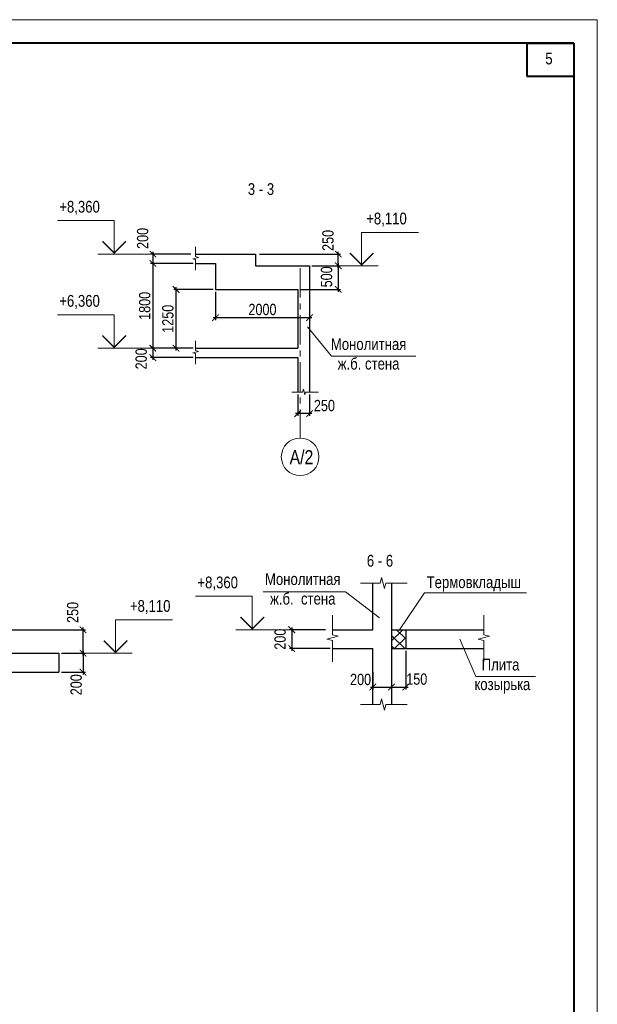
# Model space of a CAD drawing. Header units: inches. Extents: x -56152 to 65019, y 546816 to 630816.
# Tile 15 of 15: x 38106 to 62648, y 588965 to 630816. Entities that reach past the tile are written whole.
import ezdxf
from ezdxf.enums import TextEntityAlignment as Align

# ---------------------------------------------------------------- set-up
doc = ezdxf.new("R2010")
doc.units = ezdxf.units.IN
doc.header["$LTSCALE"] = 1000
doc.header["$MEASUREMENT"] = 0
doc.linetypes.add('CENTER', pattern=[2, 1.25, -0.25, 0.25, -0.25])
for name, color, linetype, lineweight in [('СК-050-П(литы перекрытия)', 3, 'Continuous', 30), ('СК-100-О(си)', 7, 'CENTER', 15), ('СК-100-О(си)_имя', 7, 'CENTER', 15), ('СК-110-О-РАЗМЕРЫ', 7, 'Continuous', 15), ('СК-200-Р(амка)', 7, 'Continuous', 40), ('СК-210-Р-РАМКА ЛИНИИ ТОНКИЕ', 7, 'Continuous', 15), ('СК-220-Р-РАМКА ТЕКСТ', 7, 'Continuous', 15), ('СК-300-Р(азмеры)', 7, 'Continuous', 20), ('СК-400-Т(екст)', 7, 'Continuous', 20), ('СК-600-Ш(триховка)', 250, 'Continuous', 13)]:
    doc.layers.add(name, color=color, linetype=linetype, lineweight=lineweight)
doc.styles.add('RUSS', font='arial.ttf', dxfattribs={"width": 0.8})
doc.dimstyles.new('25_200', dxfattribs={"dimtxt": 480, "dimasz": 280, "dimexe": 100, "dimexo": 100, "dimgap": 100, "dimtad": 1, "dimdec": 0, "dimlfac": 0.25, "dimzin": 0, "dimdsep": 46, "dimtxsty": 'RUSS', "dimblk": 'ARCHTICK', "dimcen": 0.09, "dimdle": 100, "dimclrd": 7, "dimclre": 7, "dimclrt": 7, "dimadec": 0, "dimazin": 0, "dimtfac": 1, "dimtdec": 0, "dimtmove": 2, "dimatfit": 3, "dimldrblk": 'ARCHTICK', "dimfxl": 1, "dimtolj": 1, "dimtzin": 0, "dimarcsym": 0})
doc.dimstyles.new('50', dxfattribs={"dimtxt": 480, "dimasz": 280, "dimexe": 100, "dimexo": 100, "dimgap": 100, "dimtad": 1, "dimdec": 0, "dimlfac": 0.25, "dimzin": 0, "dimdsep": 46, "dimtxsty": 'RUSS', "dimblk": 'ARCHTICK', "dimcen": 0.09, "dimdle": 100, "dimclrd": 7, "dimclre": 7, "dimclrt": 7, "dimadec": 0, "dimazin": 0, "dimtfac": 1, "dimtdec": 0, "dimtmove": 2, "dimatfit": 3, "dimldrblk": 'ARCHTICK', "dimfxl": 1, "dimtolj": 1, "dimtzin": 0, "dimarcsym": 0})
doc.dimstyles.new('50_200', dxfattribs={"dimtxt": 480, "dimasz": 280, "dimexe": 100, "dimexo": 100, "dimgap": 100, "dimtad": 1, "dimdec": 0, "dimlfac": 0.5, "dimzin": 0, "dimdsep": 46, "dimtxsty": 'RUSS', "dimblk": 'ARCHTICK', "dimcen": 0.09, "dimdle": 100, "dimclrd": 7, "dimclre": 7, "dimclrt": 7, "dimadec": 0, "dimazin": 0, "dimtfac": 1, "dimtdec": 0, "dimtmove": 2, "dimatfit": 3, "dimldrblk": 'ARCHTICK', "dimfxl": 1, "dimtolj": 1, "dimtzin": 0, "dimarcsym": 0})

# ---------------------------------------------------------------- blocks, each defined once
blk = doc.blocks.new('_ArchTick')
at = {"color": 0, "linetype": 'ByBlock', "const_width": 0.15}
blk.add_lwpolyline([(-0.5, -0.5), (0.5, 0.5)], dxfattribs=at)
blk = doc.blocks.new('*D42')
at = {"layer": 'Defpoints', "color": 0, "transparency": 16777216}
for p in [(45480, 620853), (43765, 620453), (45578, 620453)]:
    blk.add_point(p, dxfattribs=at)
at = {"layer": 'СК-110-О-РАЗМЕРЫ', "color": 7, "lineweight": -2, "transparency": 16777216}
for p, q in [((45380, 620853), (43665, 620853)), ((43765, 620953), (43765, 620353)), ((45478, 620453), (43665, 620453))]:
    blk.add_line(p, q, dxfattribs=at)
at = {"layer": 'СК-110-О-РАЗМЕРЫ', "color": 7, "lineweight": -2, "transparency": 16777216, "xscale": 280, "yscale": 280, "zscale": 280}
for p, rotation in [((43765, 620853), 90), ((43765, 620453), 270)]:
    blk.add_blockref('_ArchTick', p, dxfattribs=dict(at, rotation=rotation))
at = {"layer": 'СК-110-О-РАЗМЕРЫ', "color": 7, "transparency": 16777216, "insert": (43332, 621520), "char_height": 480, "attachment_point": 5, "rotation": 90, "style": 'RUSS'}
blk.add_mtext('\\A1;200', dxfattribs=at)
blk = doc.blocks.new('*U38')
at = {"layer": 'СК-400-Т(екст)', "color": 0}
for p, q in [((0, 0), (0, 7.11)), ((0, 7.11), (12.07, 7.11)), ((-9, 0), (3.5, 0))]:
    blk.add_line(p, q, dxfattribs=at)
at = {"layer": 'СК-400-Т(екст)', "color": 0, "const_width": 0.3}
blk.add_lwpolyline([(-2.5, 2.71), (0, 0.21), (2.5, 2.71)], dxfattribs=at)
at = {"layer": 'СК-400-Т(екст)', "color": 0, "width": 0.8}
for tag, p in [('ОТМЕТКА1', (11.66, 8.06)), ('КОММЕНТАРИЙ', (11.75, 4.27))]:
    blk.add_attdef(tag, p, '', height=2.5, dxfattribs=at)
blk = doc.blocks.new('*D41')
at = {"layer": 'Defpoints', "color": 0, "transparency": 16777216}
for p in [(48193, 620853), (51641, 620853), (50421, 620353)]:
    blk.add_point(p, dxfattribs=at)
at = {"layer": 'СК-300-Р(азмеры)', "color": 7, "lineweight": -2, "transparency": 16777216}
for p, q in [((48293, 620853), (51741, 620853)), ((51641, 620253), (51641, 620953)), ((50521, 620353), (51741, 620353))]:
    blk.add_line(p, q, dxfattribs=at)
at = {"layer": 'СК-300-Р(азмеры)', "color": 7, "lineweight": -2, "transparency": 16777216, "xscale": 280, "yscale": 280, "zscale": 280}
for p, rotation in [((51641, 620853), 90), ((51641, 620353), 270)]:
    blk.add_blockref('_ArchTick', p, dxfattribs=dict(at, rotation=rotation))
at = {"layer": 'СК-300-Р(азмеры)', "color": 7, "transparency": 16777216, "insert": (51206, 621434), "char_height": 480, "attachment_point": 5, "rotation": 90, "style": 'RUSS'}
blk.add_mtext('\\A1;250', dxfattribs=at)
blk = doc.blocks.new('*D44')
at = {"layer": 'Defpoints', "color": 0, "transparency": 16777216}
for p in [(50421, 620353), (49921, 619353), (51641, 619353)]:
    blk.add_point(p, dxfattribs=at)
at = {"layer": 'СК-110-О-РАЗМЕРЫ', "color": 7, "lineweight": -2, "transparency": 16777216}
for p, q in [((50521, 620353), (51741, 620353)), ((51641, 620453), (51641, 619253)), ((50021, 619353), (51741, 619353))]:
    blk.add_line(p, q, dxfattribs=at)
at = {"layer": 'СК-110-О-РАЗМЕРЫ', "color": 7, "lineweight": -2, "transparency": 16777216, "xscale": 280, "yscale": 280, "zscale": 280}
for p, rotation in [((51641, 620353), 90), ((51641, 619353), 270)]:
    blk.add_blockref('_ArchTick', p, dxfattribs=dict(at, rotation=rotation))
at = {"layer": 'СК-110-О-РАЗМЕРЫ', "color": 7, "transparency": 16777216, "insert": (51145, 619885), "char_height": 480, "attachment_point": 5, "rotation": 90, "style": 'RUSS'}
blk.add_mtext('\\A1;500', dxfattribs=at)
blk = doc.blocks.new('*U85')
at = {"layer": 'СК-400-Т(екст)', "color": 0}
for p, q in [((0, 0), (0, 7.11)), ((0, 7.11), (12.07, 7.11)), ((-9, 0), (3.5, 0))]:
    blk.add_line(p, q, dxfattribs=at)
at = {"layer": 'СК-400-Т(екст)', "color": 0, "const_width": 0.3}
blk.add_lwpolyline([(-2.5, 2.71), (0, 0.21), (2.5, 2.71)], dxfattribs=at)
at = {"layer": 'СК-400-Т(екст)', "color": 0, "width": 0.8}
for tag, p in [('ОТМЕТКА1', (9.59, 8.06)), ('КОММЕНТАРИЙ', (9.68, 4.27))]:
    blk.add_attdef(tag, p, '', height=2.5, dxfattribs=at)
blk = doc.blocks.new('*D46')
at = {"layer": 'Defpoints', "color": 0, "transparency": 16777216}
for p in [(45578, 620453), (43765, 616853), (45578, 616853)]:
    blk.add_point(p, dxfattribs=at)
at = {"layer": 'СК-110-О-РАЗМЕРЫ', "color": 7, "lineweight": -2, "transparency": 16777216}
for p, q in [((45478, 620453), (43665, 620453)), ((43765, 620553), (43765, 616753)), ((45478, 616853), (43665, 616853))]:
    blk.add_line(p, q, dxfattribs=at)
at = {"layer": 'СК-110-О-РАЗМЕРЫ', "color": 7, "lineweight": -2, "transparency": 16777216, "xscale": 280, "yscale": 280, "zscale": 280}
for p, rotation in [((43765, 620453), 90), ((43765, 616853), 270)]:
    blk.add_blockref('_ArchTick', p, dxfattribs=dict(at, rotation=rotation))
at = {"layer": 'СК-110-О-РАЗМЕРЫ', "color": 7, "transparency": 16777216, "insert": (43420, 618653), "char_height": 480, "attachment_point": 5, "rotation": 90, "style": 'RUSS'}
blk.add_mtext('\\A1;1800', dxfattribs=at)
blk = doc.blocks.new('*D45')
at = {"layer": 'Defpoints', "color": 0, "transparency": 16777216}
for p in [(45578, 616853), (43765, 616453), (45578, 616453)]:
    blk.add_point(p, dxfattribs=at)
at = {"layer": 'СК-110-О-РАЗМЕРЫ', "color": 7, "lineweight": -2, "transparency": 16777216}
for p, q in [((43765, 616953), (43765, 616353)), ((45478, 616853), (43665, 616853)), ((45478, 616453), (43665, 616453))]:
    blk.add_line(p, q, dxfattribs=at)
at = {"layer": 'СК-110-О-РАЗМЕРЫ', "color": 7, "lineweight": -2, "transparency": 16777216, "xscale": 280, "yscale": 280, "zscale": 280}
for p, rotation in [((43765, 616853), 90), ((43765, 616453), 270)]:
    blk.add_blockref('_ArchTick', p, dxfattribs=dict(at, rotation=rotation))
at = {"layer": 'СК-110-О-РАЗМЕРЫ', "color": 7, "transparency": 16777216, "insert": (43268, 616400), "char_height": 480, "attachment_point": 5, "rotation": 90, "style": 'RUSS'}
blk.add_mtext('\\A1;200', dxfattribs=at)
blk = doc.blocks.new('A$Ce74fbd3d')
at = {"layer": 'СК-100-О(си)', "linetype": 'Continuous'}
blk.add_circle((800, 800), 800, dxfattribs=at)
at = {"layer": 'СК-100-О(си)_имя', "style": 'RUSS', "width": 0.8}
blk.add_text('A/2', height=600, dxfattribs=at).set_placement((353, 487))
blk = doc.blocks.new('*D43')
at = {"layer": 'Defpoints', "color": 0, "transparency": 16777216}
for p in [(49921, 614988), (50421, 614988), (49921, 614075)]:
    blk.add_point(p, dxfattribs=at)
at = {"layer": 'СК-110-О-РАЗМЕРЫ', "color": 7, "lineweight": -2, "transparency": 16777216}
for p, q in [((49921, 614888), (49921, 613975)), ((50421, 614888), (50421, 613975)), ((50521, 614075), (49821, 614075))]:
    blk.add_line(p, q, dxfattribs=at)
at = {"layer": 'СК-110-О-РАЗМЕРЫ', "color": 7, "lineweight": -2, "transparency": 16777216, "xscale": 280, "yscale": 280, "zscale": 280, "rotation": 180}
blk.add_blockref('_ArchTick', (49921, 614075), dxfattribs=at)
at = {"layer": 'СК-110-О-РАЗМЕРЫ', "color": 7, "lineweight": -2, "transparency": 16777216, "xscale": 280, "yscale": 280, "zscale": 280}
blk.add_blockref('_ArchTick', (50421, 614075), dxfattribs=at)
at = {"layer": 'СК-110-О-РАЗМЕРЫ', "color": 7, "transparency": 16777216, "insert": (51052, 614411), "char_height": 480, "attachment_point": 5, "style": 'RUSS'}
blk.add_mtext('\\A1;250', dxfattribs=at)
blk = doc.blocks.new('*D53')
at = {"layer": 'Defpoints', "color": 0, "transparency": 16777216}
for p in [(46421, 619353), (50421, 619353), (50421, 618151)]:
    blk.add_point(p, dxfattribs=at)
at = {"layer": 'СК-110-О-РАЗМЕРЫ', "color": 7, "lineweight": -2, "transparency": 16777216}
for p, q in [((46421, 619253), (46421, 618051)), ((50421, 619253), (50421, 618051)), ((46321, 618151), (50521, 618151))]:
    blk.add_line(p, q, dxfattribs=at)
at = {"layer": 'СК-110-О-РАЗМЕРЫ', "color": 7, "lineweight": -2, "transparency": 16777216, "xscale": 280, "yscale": 280, "zscale": 280, "rotation": 180}
blk.add_blockref('_ArchTick', (46421, 618151), dxfattribs=at)
at = {"layer": 'СК-110-О-РАЗМЕРЫ', "color": 7, "lineweight": -2, "transparency": 16777216, "xscale": 280, "yscale": 280, "zscale": 280}
blk.add_blockref('_ArchTick', (50421, 618151), dxfattribs=at)
at = {"layer": 'СК-110-О-РАЗМЕРЫ', "color": 7, "transparency": 16777216, "insert": (48421, 618496), "char_height": 480, "attachment_point": 5, "style": 'RUSS'}
blk.add_mtext('\\A1;2000', dxfattribs=at)
blk = doc.blocks.new('*D57')
at = {"layer": 'Defpoints', "color": 0, "transparency": 16777216}
for p in [(39953, 603885), (39775, 603085), (40798, 603085)]:
    blk.add_point(p, dxfattribs=at)
at = {"layer": 'СК-110-О-РАЗМЕРЫ', "color": 7, "lineweight": -2, "transparency": 16777216}
for p, q in [((40798, 603985), (40798, 602985)), ((40053, 603885), (40898, 603885)), ((39875, 603085), (40898, 603085))]:
    blk.add_line(p, q, dxfattribs=at)
at = {"layer": 'СК-110-О-РАЗМЕРЫ', "color": 7, "lineweight": -2, "transparency": 16777216, "xscale": 280, "yscale": 280, "zscale": 280}
for p, rotation in [((40798, 603885), 90), ((40798, 603085), 270)]:
    blk.add_blockref('_ArchTick', p, dxfattribs=dict(at, rotation=rotation))
at = {"layer": 'СК-110-О-РАЗМЕРЫ', "color": 7, "transparency": 16777216, "insert": (40507, 602549), "char_height": 480, "attachment_point": 5, "rotation": 90, "style": 'RUSS'}
blk.add_mtext('\\A1;200', dxfattribs=at)
blk = doc.blocks.new('*D61')
at = {"layer": 'Defpoints', "color": 0, "transparency": 16777216}
for p in [(35175, 604885), (40798, 604885), (39775, 603885)]:
    blk.add_point(p, dxfattribs=at)
at = {"layer": 'СК-110-О-РАЗМЕРЫ', "color": 7, "lineweight": -2, "transparency": 16777216}
for p, q in [((35275, 604885), (40898, 604885)), ((40798, 603785), (40798, 604985)), ((39875, 603885), (40898, 603885))]:
    blk.add_line(p, q, dxfattribs=at)
at = {"layer": 'СК-110-О-РАЗМЕРЫ', "color": 7, "lineweight": -2, "transparency": 16777216, "xscale": 280, "yscale": 280, "zscale": 280}
for p, rotation in [((40798, 604885), 90), ((40798, 603885), 270)]:
    blk.add_blockref('_ArchTick', p, dxfattribs=dict(at, rotation=rotation))
at = {"layer": 'СК-110-О-РАЗМЕРЫ', "color": 7, "transparency": 16777216, "insert": (40360, 605621), "char_height": 480, "attachment_point": 5, "rotation": 90, "style": 'RUSS'}
blk.add_mtext('\\A1;250', dxfattribs=at)
blk = doc.blocks.new('*D82')
at = {"layer": 'Defpoints', "color": 0, "transparency": 16777216}
for p in [(44749, 619353), (46421, 619353), (45578, 616853)]:
    blk.add_point(p, dxfattribs=at)
at = {"layer": 'СК-110-О-РАЗМЕРЫ', "color": 7, "lineweight": -2, "transparency": 16777216}
for p, q in [((44749, 616753), (44749, 619453)), ((46321, 619353), (44649, 619353)), ((45478, 616853), (44649, 616853))]:
    blk.add_line(p, q, dxfattribs=at)
at = {"layer": 'СК-110-О-РАЗМЕРЫ', "color": 7, "lineweight": -2, "transparency": 16777216, "xscale": 280, "yscale": 280, "zscale": 280}
for p, rotation in [((44749, 619353), 90), ((44749, 616853), 270)]:
    blk.add_blockref('_ArchTick', p, dxfattribs=dict(at, rotation=rotation))
at = {"layer": 'СК-110-О-РАЗМЕРЫ', "color": 7, "transparency": 16777216, "insert": (44404, 618103), "char_height": 480, "attachment_point": 5, "rotation": 90, "style": 'RUSS'}
blk.add_mtext('\\A1;1250', dxfattribs=at)
blk = doc.blocks.new('*D129')
at = {"layer": 'Defpoints', "color": 0, "transparency": 16777216}
for p in [(51205, 604885), (49667, 604085), (51402, 604085)]:
    blk.add_point(p, dxfattribs=at)
at = {"layer": 'СК-110-О-РАЗМЕРЫ', "color": 7, "lineweight": -2, "transparency": 16777216}
for p, q in [((51105, 604885), (49567, 604885)), ((49667, 604985), (49667, 603985)), ((51302, 604085), (49567, 604085))]:
    blk.add_line(p, q, dxfattribs=at)
at = {"layer": 'СК-110-О-РАЗМЕРЫ', "color": 7, "lineweight": -2, "transparency": 16777216, "xscale": 280, "yscale": 280, "zscale": 280}
for p, rotation in [((49667, 604885), 90), ((49667, 604085), 270)]:
    blk.add_blockref('_ArchTick', p, dxfattribs=dict(at, rotation=rotation))
at = {"layer": 'СК-110-О-РАЗМЕРЫ', "color": 7, "transparency": 16777216, "insert": (49172, 604485), "char_height": 480, "attachment_point": 5, "rotation": 90, "style": 'RUSS'}
blk.add_mtext('\\A1;200', dxfattribs=at)
blk = doc.blocks.new('*D130')
at = {"layer": 'Defpoints', "color": 0, "transparency": 16777216}
for p in [(54508, 604085), (53908, 603054), (54508, 602451)]:
    blk.add_point(p, dxfattribs=at)
at = {"layer": 'СК-110-О-РАЗМЕРЫ', "color": 7, "lineweight": -2, "transparency": 16777216}
for p, q in [((54508, 603985), (54508, 602351)), ((53908, 602954), (53908, 602351)), ((53808, 602451), (54608, 602451))]:
    blk.add_line(p, q, dxfattribs=at)
at = {"layer": 'СК-110-О-РАЗМЕРЫ', "color": 7, "lineweight": -2, "transparency": 16777216, "xscale": 280, "yscale": 280, "zscale": 280, "rotation": 180}
blk.add_blockref('_ArchTick', (53908, 602451), dxfattribs=at)
at = {"layer": 'СК-110-О-РАЗМЕРЫ', "color": 7, "lineweight": -2, "transparency": 16777216, "xscale": 280, "yscale": 280, "zscale": 280}
blk.add_blockref('_ArchTick', (54508, 602451), dxfattribs=at)
at = {"layer": 'СК-110-О-РАЗМЕРЫ', "color": 7, "transparency": 16777216, "insert": (54977, 602785), "char_height": 480, "attachment_point": 5, "style": 'RUSS'}
blk.add_mtext('\\A1;150', dxfattribs=at)
blk = doc.blocks.new('*D131')
at = {"layer": 'Defpoints', "color": 0, "transparency": 16777216}
for p in [(53108, 603179), (53908, 603179), (53908, 602451)]:
    blk.add_point(p, dxfattribs=at)
at = {"layer": 'СК-110-О-РАЗМЕРЫ', "color": 7, "lineweight": -2, "transparency": 16777216}
for p, q in [((53108, 603079), (53108, 602351)), ((53908, 603079), (53908, 602351)), ((53008, 602451), (54008, 602451))]:
    blk.add_line(p, q, dxfattribs=at)
at = {"layer": 'СК-110-О-РАЗМЕРЫ', "color": 7, "lineweight": -2, "transparency": 16777216, "xscale": 280, "yscale": 280, "zscale": 280, "rotation": 180}
blk.add_blockref('_ArchTick', (53108, 602451), dxfattribs=at)
at = {"layer": 'СК-110-О-РАЗМЕРЫ', "color": 7, "lineweight": -2, "transparency": 16777216, "xscale": 280, "yscale": 280, "zscale": 280}
blk.add_blockref('_ArchTick', (53908, 602451), dxfattribs=at)
at = {"layer": 'СК-110-О-РАЗМЕРЫ', "color": 7, "transparency": 16777216, "insert": (52590, 602771), "char_height": 480, "attachment_point": 5, "style": 'RUSS'}
blk.add_mtext('\\A1;200', dxfattribs=at)

msp = doc.modelspace()

# ---------------------------------------------------------------- hatches: boundary and pattern name
at = {"layer": 'СК-220-Р-РАМКА ТЕКСТ'}
h = msp.add_hatch(dxfattribs=at)
h.set_pattern_fill('ANSI37', color=256, scale=100)
h.set_pattern_definition([(45, (-3660430.4, 585444.95), (-224.506403, 224.506403), []), (135, (-3660430.4, 585444.95), (-224.506403, -224.506403), [])])
h.paths.add_polyline_path([(54508.3, 604885.2), (53908.3, 604885.2), (53908.3, 604085.2), (54508.3, 604085.2)])

# ---------------------------------------------------------------- linework, layer by layer
at = {"layer": 'СК-050-П(литы перекрытия)'}
for p, q in [((45578.5, 620853.1), (48121.5, 620853.1)), ((48121.5, 620853.1), (48121.5, 620353.1)), ((45578.5, 620453.1), (46421.5, 620453.1)), ((46421.5, 620453.1), (46421.5, 619353.1)), ((48121.5, 620353.1), (50421.5, 620353.1)), ((50421.5, 620353.1), (50421.5, 614987.7)), ((46421.5, 619353.1), (49921.5, 619353.1)), ((49921.5, 619353.1), (49921.5, 616853.1)), ((45578.5, 616853.1), (49921.5, 616853.1)), ((45578.5, 616453.1), (49921.5, 616453.1)), ((49921.5, 616453.1), (49921.5, 614987.7)), ((53108.3, 604885.2), (53108.3, 606872)), ((53908.3, 606872), (53908.3, 601706.4)), ((51401.5, 604885.2), (53108.3, 604885.2)), ((53908.3, 604885.2), (57831.7, 604885.2)), ((54508.3, 604885.2), (54508.3, 604085.2)), ((51401.5, 604085.2), (53108.3, 604085.2)), ((53108.3, 601706.4), (53108.3, 604085.2)), ((53908.3, 604085.2), (57831.7, 604085.2)), ((35174.8, 603885.2), (39774.8, 603885.2)), ((39774.8, 603885.2), (39774.8, 603085.2)), ((34374.8, 603085.2), (39774.8, 603085.2))]:
    msp.add_line(p, q, dxfattribs=at)
at = {"layer": 'СК-100-О(си)'}
msp.add_line((50021.5, 620253.1), (50021.5, 613034.8), dxfattribs=at)
at = {"layer": 'СК-110-О-РАЗМЕРЫ'}
for p, q in [((62647.9, 630815.5), (62647.9, 546815.5)), ((51953.1, 606490.7), (53396.9, 605393.4))]:
    msp.add_line(p, q, dxfattribs=at)
at = {"layer": 'СК-200-Р(амка)'}
for q in [(-52152.1, 629815.5), (61647.9, 547815.5)]:
    msp.add_line((61647.9, 629815.5), q, dxfattribs=at)
at = {"layer": 'СК-200-Р(амка)', "lineweight": 40, "ltscale": 2}
for p, q in [((59647.9, 629815.5), (59647.9, 628415.5)), ((59647.9, 629815.5), (61647.9, 629815.5)), ((61647.9, 629815.5), (61647.9, 628415.5)), ((59647.9, 628415.5), (61647.9, 628415.5))]:
    msp.add_line(p, q, dxfattribs=at)
at = {"layer": 'СК-210-Р-РАМКА ЛИНИИ ТОНКИЕ'}
for p, q in [((-56152.1, 630815.5), (62647.9, 630815.5)), ((62647.9, 546815.5), (62647.9, 606215.5)), ((62647.9, 546815.5), (62647.9, 606215.5))]:
    msp.add_line(p, q, dxfattribs=at)
at = {"layer": 'СК-220-Р-РАМКА ТЕКСТ'}
for p, q in [((50340.2, 617758.8), (51355.8, 616515.6)), ((51355.8, 616515.6), (54940.2, 616515.6)), ((48448.8, 606490.7), (51953.1, 606490.7))]:
    msp.add_line(p, q, dxfattribs=at)
at = {"layer": 'СК-400-Т(екст)'}
for p, q in [((54237.4, 604885.2), (55304, 606451.1)), ((59642.6, 606451.1), (55304, 606451.1)), ((56800, 604486.4), (57488.1, 602894.6)), ((57488.1, 602894.6), (60021.1, 602894.6))]:
    msp.add_line(p, q, dxfattribs=at)
at = {"layer": 'СК-600-Ш(триховка)', "linetype": 'ByBlock'}
for points in [[(45578.5, 621161.1), (45578.5, 620744.6), (45698.5, 620714.6), (45458.5, 620654.6), (45578.5, 620624.6), (45578.5, 620169.6)], [(45578.5, 617164.7), (45578.5, 616748.3), (45698.5, 616718.3), (45458.5, 616658.3), (45578.5, 616628.3), (45578.5, 616173.2)], [(50804.5, 614987.7), (50248.1, 614987.7), (50218.1, 614867.7), (50158.1, 615107.7), (50128.1, 614987.7), (49673.1, 614987.7)], [(52589.2, 606872), (53422.1, 606872), (53482.1, 607112), (53602.1, 606632), (53662.1, 606872), (54572.1, 606872)], [(51401.5, 605501.4), (51401.5, 604668.4), (51641.5, 604608.4), (51161.5, 604488.4), (51401.5, 604428.4), (51401.5, 603518.4)], [(57831.7, 605501.4), (57831.7, 604668.4), (58071.7, 604608.4), (57591.7, 604488.4), (57831.7, 604428.4), (57831.7, 603518.4)], [(52589.2, 601706.4), (53422.1, 601706.4), (53482.1, 601946.4), (53602.1, 601466.4), (53662.1, 601706.4), (54572.1, 601706.4)]]:
    msp.add_lwpolyline(points, dxfattribs=at)

# ---------------------------------------------------------------- block references
msp.add_blockref('A$Ce74fbd3d', (49221.5, 611434.8))
at = {"layer": 'СК-400-Т(екст)', "ltscale": 0.5}
ref = msp.add_blockref('*U38', (42119.7, 620853.1), dxfattribs=dict(at, xscale=-200, yscale=200, zscale=200))
ref.add_attrib('ОТМЕТКА1', '+8,360', dxfattribs={"color": 0, "extrusion": (0, 0, -1), "height": 500, "style": 'RUSS', "text_generation_flag": 2, "width": 0.8}).set_placement((-39787.1, 622464.7), align=Align.BOTTOM_LEFT)
ref = msp.add_blockref('*U85', (52634.9, 620353.1), dxfattribs=dict(at, xscale=200, yscale=200, zscale=200))
ref.add_attrib('ОТМЕТКА1', '+8,110', dxfattribs={"color": 0, "extrusion": (0, 0, -1), "height": 500, "style": 'RUSS', "text_generation_flag": 2, "width": 0.8}).set_placement((-54553.2, 621964.7), align=Align.BOTTOM_RIGHT)
ref = msp.add_blockref('*U38', (42119.7, 616853.1), dxfattribs=dict(at, xscale=-200, yscale=200, zscale=200))
ref.add_attrib('ОТМЕТКА1', '+6,360', dxfattribs={"color": 0, "extrusion": (0, 0, -1), "height": 500, "style": 'RUSS', "text_generation_flag": 2, "width": 0.8}).set_placement((-39787.1, 618464.7), align=Align.BOTTOM_LEFT)
ref = msp.add_blockref('*U38', (47990.2, 604885.2), dxfattribs=dict(at, xscale=-200, yscale=200, zscale=200))
ref.add_attrib('ОТМЕТКА1', '+8,360', dxfattribs={"color": 0, "extrusion": (0, 0, -1), "height": 500, "style": 'RUSS', "text_generation_flag": 2, "width": 0.8}).set_placement((-45657.5, 606496.9), align=Align.BOTTOM_LEFT)
ref = msp.add_blockref('*U38', (42179.6, 603885.2), dxfattribs=dict(at, xscale=200, yscale=200, zscale=200))
ref.add_attrib('ОТМЕТКА1', '+8,110', dxfattribs={"color": 0, "extrusion": (0, 0, -1), "height": 500, "style": 'RUSS', "text_generation_flag": 2, "width": 0.8}).set_placement((-44512.3, 605496.9), align=Align.BOTTOM_RIGHT)

# ---------------------------------------------------------------- texts
at = {"layer": 'СК-220-Р-РАМКА ТЕКСТ', "style": 'RUSS', "width": 0.8}
msp.add_text('5', height=500, dxfattribs=at).set_placement((60438.5, 628913.7))
at = {"layer": 'СК-220-Р-РАМКА ТЕКСТ', "char_height": 500, "width": 31067.545, "attachment_point": 5, "rotation": 360, "style": 'RUSS'}
for s, insert in [('3 - 3', (48358, 623613.7)), (' Монолитная\\P ж.б. стена', (52853.3, 616607.7)), ('6 - 6', (53414.3, 607815.4)), ('Монолитная\\Pж.б.  стена', (50133.1, 606619.2))]:
    msp.add_mtext(s, dxfattribs=dict(at, insert=insert))
at = {"layer": 'СК-400-Т(екст)', "char_height": 500, "width": 31067.545, "attachment_point": 5, "rotation": 360, "style": 'RUSS'}
for s, insert in [('Термовкладыш', (57401.1, 606831.8)), ('Плита\\P козырька', (58537.9, 602911.9))]:
    msp.add_mtext(s, dxfattribs=dict(at, insert=insert))

# ---------------------------------------------------------------- dimensions: what is measured, and where the dimension line sits
at = {"layer": 'СК-110-О-РАЗМЕРЫ'}
for base, p1, p2, dimstyle, picture, middle in [((43765.4, 620453.1), (45480.3, 620853.1), (45578.5, 620453.1), '50_200', '*D42', (43331.8, 621519.9)), ((51641.2, 619353.1), (50421.5, 620353.1), (49921.5, 619353.1), '50_200', '*D44', (51145, 619884.8)), ((43765.4, 616453.1), (45578.5, 616853.1), (45578.5, 616453.1), '50_200', '*D45', (43267.7, 616400)), ((40798.4, 604885.2), (39774.8, 603885.2), (35174.8, 604885.2), '25_200', '*D61', (40360.2, 605620.6)), ((40798.4, 603085.2), (39952.8, 603885.2), (39774.8, 603085.2), '25_200', '*D57', (40507.4, 602549.1))]:
    dim = msp.add_linear_dim(base=base, p1=p1, p2=p2, angle=90, dimstyle=dimstyle, dxfattribs=at)
    dim.commit()
    dim.dimension.update_dxf_attribs({"geometry": picture, "text_midpoint": middle, "dimtype": 160})
for base, p1, p2, dimstyle, picture, middle in [((43765.4, 616853.1), (45578.5, 620453.1), (45578.5, 616853.1), '50_200', '*D46', (43420.3, 618653.1)), ((44749.3, 619353.1), (45578.5, 616853.1), (46421.5, 619353.1), '50_200', '*D82', (44404.2, 618103.1)), ((49667.1, 604085.2), (51205.1, 604885.2), (51401.5, 604085.2), '50', '*D129', (49172.1, 604485.2))]:
    dim = msp.add_linear_dim(base=base, p1=p1, p2=p2, angle=90, dimstyle=dimstyle, dxfattribs=at)
    dim.commit()
    dim.dimension.update_dxf_attribs({"geometry": picture, "text_midpoint": middle})
dim = msp.add_linear_dim(base=(50421.5, 618150.6), p1=(46421.5, 619353.1), p2=(50421.5, 619353.1), dimstyle='50_200', dxfattribs=at)
dim.commit()
dim.dimension.update_dxf_attribs({"geometry": '*D53', "text_midpoint": (48421.5, 618495.7)})
for base, p1, p2, dimstyle, picture, middle in [((49921.5, 614075.3), (50421.5, 614987.7), (49921.5, 614987.7), '50_200', '*D43', (51052.1, 614411.3)), ((54508.3, 602451.4), (53908.3, 603054.3), (54508.3, 604085.2), '50', '*D130', (54977.1, 602784.8)), ((53908.3, 602451.4), (53108.3, 603178.9), (53908.3, 603178.9), '50', '*D131', (52590.4, 602770.8))]:
    dim = msp.add_linear_dim(base=base, p1=p1, p2=p2, dimstyle=dimstyle, dxfattribs=at)
    dim.commit()
    dim.dimension.update_dxf_attribs({"geometry": picture, "text_midpoint": middle, "dimtype": 160})
at = {"layer": 'СК-300-Р(азмеры)'}
dim = msp.add_linear_dim(base=(51641.2, 620853.1), p1=(50421.5, 620353.1), p2=(48193.2, 620853.1), angle=90, dimstyle='50_200', dxfattribs=at)
dim.commit()
dim.dimension.update_dxf_attribs({"geometry": '*D41', "text_midpoint": (51205.5, 621433.8), "dimtype": 160})

doc.saveas('drawing.dxf')
